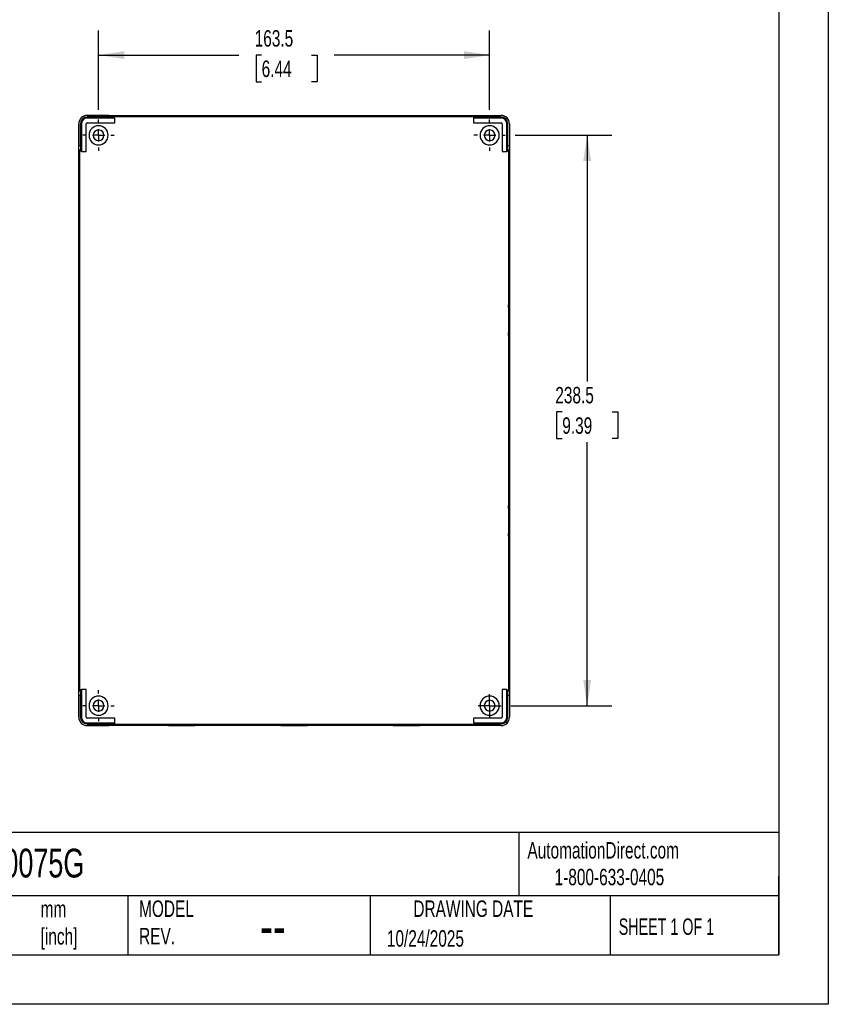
# Model space of a CAD drawing. Header units: millimetres. Extents: x 0 to 908, y 0 to 702.
# Tile 2 of 3: x 570 to 908, y 0 to 412. Entities that reach past the tile are written whole.
import ezdxf

# ---------------------------------------------------------------- set-up
doc = ezdxf.new("R2010")
doc.units = ezdxf.units.MM
doc.header["$LTSCALE"] = 3.25
doc.linetypes.add('CENTERX2', pattern=[20.32, 12.7, -2.54, 2.54, -2.54])
doc.layers.add('CENTER', color=40, linetype='CENTERX2')
doc.layers.add('DIMENSIONS', color=140, linetype='Continuous', lineweight=25)
doc.layers.add('TEXT', color=140, linetype='Continuous', lineweight=25)
doc.styles.add('SLDTEXTSTYLE0', font='TXT', dxfattribs={"width": 0.7})
doc.styles.add('SLDTEXTSTYLE1', font='TXT', dxfattribs={"width": 0.65})
doc.dimstyles.new('SLDDIMSTYLE0', dxfattribs={"dimtxt": 7.013525, "dimasz": 10.7315, "dimexe": 0, "dimexo": 0.0625, "dimgap": 1.753381, "dimtad": 0, "dimtih": 1, "dimtoh": 1, "dimdec": 1, "dimrnd": 1e-09, "dimzin": 12, "dimdsep": 46, "dimtxsty": 'SLDTEXTSTYLE0', "dimsah": 1, "dimcen": 0.09, "dimadec": 0, "dimazin": 3, "dimtfac": 1, "dimtdec": 1, "dimtofl": 0, "dimtmove": 0, "dimatfit": 3, "dimfxl": 0, "dimfrac": 2, "dimtolj": 1, "dimtzin": 12, "dimarcsym": 0})

# ---------------------------------------------------------------- blocks, each defined once
blk = doc.blocks.new('_D_10')
at = {"layer": 'DIMENSIONS'}
for p, q in [((602.95, 374.04), (602.95, 407.23)), ((766.45, 374.04), (766.45, 407.23)), ((602.95, 396.92), (661.63, 396.92)), ((671.13, 396.92), (668.77, 396.92)), ((668.77, 396.92), (668.77, 385.77)), ((691.97, 396.92), (694.33, 396.92)), ((694.33, 396.92), (694.33, 385.77)), ((766.45, 396.92), (701.47, 396.92)), ((668.77, 385.77), (671.13, 385.77)), ((694.33, 385.77), (691.97, 385.77))]:
    blk.add_line(p, q, dxfattribs=at)
for points in [[(602.95, 396.92), (613.68, 395.27), (613.68, 398.57)], [(766.45, 396.92), (755.71, 398.57), (755.71, 395.27)]]:
    blk.add_solid(points, dxfattribs=at)
at = {"layer": 'DIMENSIONS', "char_height": 6.879, "attachment_point": 1, "style": 'SLDTEXTSTYLE0'}
for s, insert in [('163.5', (668.21, 407.35)), ('6.44', (671.13, 394.64))]:
    blk.add_mtext(s, dxfattribs=dict(at, insert=insert))
blk = doc.blocks.new('_D_11')
at = {"layer": 'DIMENSIONS'}
for p, q in [((777.11, 363.38), (817.56, 363.38)), ((807.25, 363.38), (807.25, 260.45)), ((796.82, 247.73), (794.47, 247.73)), ((794.47, 247.73), (794.47, 236.59)), ((817.67, 247.73), (820.02, 247.73)), ((820.02, 247.73), (820.02, 236.59)), ((794.47, 236.59), (796.82, 236.59)), ((807.25, 124.88), (807.25, 235.02)), ((820.02, 236.59), (817.67, 236.59)), ((775.36, 124.88), (817.56, 124.88))]:
    blk.add_line(p, q, dxfattribs=at)
for points in [[(807.25, 363.38), (805.59, 352.65), (808.9, 352.65)], [(807.25, 124.88), (808.9, 135.61), (805.59, 135.61)]]:
    blk.add_solid(points, dxfattribs=at)
at = {"layer": 'DIMENSIONS', "char_height": 6.879, "attachment_point": 1, "style": 'SLDTEXTSTYLE0'}
for s, insert in [('238.5', (793.91, 258.17)), ('9.39', (796.82, 245.45))]:
    blk.add_mtext(s, dxfattribs=dict(at, insert=insert))
blk = doc.blocks.new('SW_CENTERMARKSYMBOL_9')
at = {"layer": 'CENTER', "color": 0}
for p, q in [((0, 5.08), (0, 6.54)), ((-5.08, 0), (-6.54, 0)), ((0, 0), (-2.54, 0)), ((0, 0), (0, 2.54)), ((0, 0), (0, -2.54)), ((0, 0), (2.54, 0)), ((5.08, 0), (6.54, 0)), ((0, -5.08), (0, -6.54))]:
    blk.add_line(p, q, dxfattribs=at)
blk = doc.blocks.new('SW_CENTERMARKSYMBOL_10')
at = {"layer": 'CENTER', "color": 0}
for p, q in [((0, 5.08), (0, 6.54)), ((-5.08, 0), (-6.54, 0)), ((0, 0), (-2.54, 0)), ((0, 0), (0, 2.54)), ((0, 0), (0, -2.54)), ((0, 0), (2.54, 0)), ((5.08, 0), (6.54, 0)), ((0, -5.08), (0, -6.54))]:
    blk.add_line(p, q, dxfattribs=at)
blk = doc.blocks.new('SW_CENTERMARKSYMBOL_11')
at = {"layer": 'CENTER', "color": 0}
for p, q in [((0, 2.54), (0, 4.79)), ((-2.54, 0), (-4.79, 0)), ((0, 0), (-2.54, 0)), ((0, 0), (0, 2.54)), ((0, 0), (0, -2.54)), ((0, 0), (2.54, 0)), ((2.54, 0), (4.79, 0)), ((0, -2.54), (0, -4.79))]:
    blk.add_line(p, q, dxfattribs=at)
blk = doc.blocks.new('SW_CENTERMARKSYMBOL_12')
at = {"layer": 'CENTER', "color": 0}
for p, q in [((0, 5.08), (0, 6.54)), ((-5.08, 0), (-6.54, 0)), ((0, 0), (-2.54, 0)), ((0, 0), (0, 2.54)), ((0, 0), (0, -2.54)), ((0, 0), (2.54, 0)), ((5.08, 0), (6.54, 0)), ((0, -5.08), (0, -6.54))]:
    blk.add_line(p, q, dxfattribs=at)

msp = doc.modelspace()

# ---------------------------------------------------------------- linework, layer by layer
at = {"color": 7, "linetype": 'Continuous'}
for p, q in [((908.06, 701.68), (908.06, 0.01)), ((908.06, 0.01), (0.01, 0.01))]:
    msp.add_line(p, q, dxfattribs=at)
for p, q in [((598.15, 371.64), (598.15, 371.68)), ((598.15, 371.68), (771.25, 371.68)), ((607.16, 371.64), (598.15, 371.64)), ((598.15, 370.58), (598.15, 370.98)), ((607.16, 370.98), (598.15, 370.98)), ((609.73, 370.58), (598.15, 370.58)), ((607.16, 370.98), (607.16, 371.64)), ((609.54, 371.25), (609.16, 371.62)), ((609.16, 371.62), (609.16, 370.96)), ((609.54, 370.58), (609.16, 370.96)), ((609.54, 370.58), (609.54, 371.25)), ((609.54, 371.25), (759.85, 371.25)), ((609.74, 370.58), (609.54, 370.58)), ((609.73, 368.59), (609.73, 370.58)), ((609.73, 370.58), (609.74, 370.58)), ((609.74, 368.58), (609.74, 370.58)), ((637.7, 371.4), (637.7, 371.6)), ((637.7, 371.32), (637.7, 371.35)), ((684.7, 371.4), (684.7, 371.6)), ((684.7, 371.32), (684.7, 371.35)), ((731.7, 371.4), (731.7, 371.6)), ((731.7, 371.32), (731.7, 371.35)), ((759.66, 370.58), (759.65, 370.58)), ((759.85, 370.58), (759.65, 370.58)), ((759.65, 370.58), (759.65, 368.58)), ((759.66, 370.58), (759.66, 368.59)), ((771.25, 370.58), (759.66, 370.58)), ((760.23, 371.62), (759.85, 371.25)), ((759.85, 370.58), (759.85, 371.25)), ((759.85, 370.58), (760.23, 370.96)), ((760.23, 370.96), (760.23, 371.62)), ((762.23, 371.64), (771.25, 371.64)), ((762.23, 371.64), (762.23, 370.98)), ((771.25, 370.98), (762.23, 370.98)), ((771.25, 371.64), (771.25, 371.68)), ((771.25, 370.58), (771.25, 370.98)), ((594.65, 120.08), (594.65, 368.18)), ((594.68, 368.18), (594.65, 368.18)), ((594.68, 368.18), (594.68, 359.16)), ((595.75, 368.18), (595.35, 368.18)), ((595.35, 368.18), (595.35, 359.16)), ((595.75, 368.18), (595.75, 356.59)), ((597.73, 356.59), (597.73, 368.18)), ((597.73, 368.18), (597.74, 368.18)), ((597.74, 356.58), (597.74, 368.18)), ((598.15, 368.59), (609.73, 368.59)), ((598.15, 368.59), (598.15, 368.58)), ((598.15, 368.58), (609.74, 368.58)), ((609.73, 368.59), (609.74, 368.58)), ((759.66, 368.59), (759.65, 368.58)), ((759.65, 368.58), (771.25, 368.58)), ((759.66, 368.59), (771.25, 368.59)), ((771.25, 368.59), (771.25, 368.58)), ((771.66, 368.18), (771.65, 368.18)), ((771.65, 368.18), (771.65, 356.58)), ((771.66, 368.18), (771.66, 356.59)), ((773.64, 356.59), (773.64, 368.18)), ((773.64, 368.18), (774.05, 368.18)), ((774.05, 359.16), (774.05, 368.18)), ((774.71, 368.18), (774.71, 359.16)), ((774.71, 368.18), (774.75, 368.18)), ((774.75, 368.18), (774.75, 120.08)), ((594.68, 359.16), (595.35, 359.16)), ((774.05, 359.16), (774.71, 359.16)), ((594.7, 357.16), (595.07, 356.78)), ((595.36, 357.16), (594.7, 357.16)), ((595.07, 131.47), (595.07, 356.78)), ((595.74, 356.78), (595.07, 356.78)), ((595.74, 356.78), (595.36, 357.16)), ((595.74, 356.78), (595.74, 356.58)), ((595.75, 356.59), (595.74, 356.58)), ((595.74, 356.58), (597.74, 356.58)), ((595.75, 356.59), (597.73, 356.59)), ((597.73, 356.59), (597.74, 356.58)), ((771.66, 356.59), (771.65, 356.58)), ((771.65, 356.58), (773.65, 356.58)), ((771.66, 356.59), (773.64, 356.59)), ((773.64, 356.59), (773.65, 356.58)), ((773.65, 356.78), (774.03, 357.16)), ((773.65, 356.58), (773.65, 356.78)), ((773.65, 356.78), (774.32, 356.78)), ((774.69, 357.16), (774.03, 357.16)), ((774.32, 356.78), (774.69, 357.16)), ((774.32, 356.78), (774.32, 131.47)), ((594.95, 327.13), (594.75, 327.13)), ((774.44, 327.13), (774.64, 327.13)), ((594.92, 286.13), (594.72, 286.13)), ((595.01, 286.13), (594.97, 286.13)), ((774.39, 286.13), (774.42, 286.13)), ((774.47, 286.13), (774.67, 286.13)), ((594.95, 244.13), (594.75, 244.13)), ((774.44, 244.13), (774.64, 244.13)), ((594.92, 202.13), (594.72, 202.13)), ((595.01, 202.13), (594.97, 202.13)), ((774.39, 202.13), (774.42, 202.13)), ((774.47, 202.13), (774.67, 202.13)), ((594.95, 161.13), (594.75, 161.13)), ((774.44, 161.13), (774.64, 161.13)), ((594.68, 129.09), (594.68, 120.08)), ((595.35, 129.09), (594.68, 129.09)), ((595.07, 131.47), (594.7, 131.09)), ((594.7, 131.09), (595.36, 131.09)), ((595.74, 131.47), (595.07, 131.47)), ((595.35, 129.09), (595.35, 120.08)), ((595.74, 131.47), (595.36, 131.09)), ((595.74, 131.67), (595.74, 131.47)), ((595.75, 131.66), (595.74, 131.67)), ((597.74, 131.67), (595.74, 131.67)), ((597.73, 131.66), (595.75, 131.66)), ((595.75, 131.66), (595.75, 120.08)), ((597.73, 131.66), (597.74, 131.67)), ((597.73, 120.08), (597.73, 131.66)), ((597.74, 120.08), (597.74, 131.67)), ((771.66, 131.66), (771.65, 131.67)), ((771.65, 131.67), (771.65, 120.08)), ((773.65, 131.67), (771.65, 131.67)), ((771.66, 131.66), (771.66, 120.08)), ((773.64, 131.66), (771.66, 131.66)), ((773.64, 131.66), (773.65, 131.67)), ((773.64, 120.08), (773.64, 131.66)), ((773.65, 131.47), (773.65, 131.67)), ((773.65, 131.47), (774.03, 131.09)), ((773.65, 131.47), (774.32, 131.47)), ((774.03, 131.09), (774.69, 131.09)), ((774.05, 120.08), (774.05, 129.09)), ((774.71, 129.09), (774.05, 129.09)), ((774.69, 131.09), (774.32, 131.47)), ((774.71, 129.09), (774.71, 120.08)), ((594.68, 120.08), (594.65, 120.08)), ((595.75, 120.08), (595.35, 120.08)), ((597.73, 120.08), (597.74, 120.08)), ((598.15, 119.66), (598.15, 119.67)), ((609.74, 119.67), (598.15, 119.67)), ((609.73, 119.66), (598.15, 119.66)), ((609.73, 119.66), (609.74, 119.67)), ((609.73, 117.68), (609.73, 119.66)), ((609.74, 117.67), (609.74, 119.67)), ((759.66, 119.66), (759.65, 119.67)), ((771.25, 119.67), (759.65, 119.67)), ((759.65, 119.67), (759.65, 117.67)), ((759.66, 119.66), (759.66, 117.68)), ((771.25, 119.66), (759.66, 119.66)), ((771.25, 119.66), (771.25, 119.67)), ((771.66, 120.08), (771.65, 120.08)), ((773.64, 120.08), (774.05, 120.08)), ((774.71, 120.08), (774.75, 120.08)), ((598.15, 117.68), (609.73, 117.68)), ((598.15, 117.68), (598.15, 117.28)), ((598.15, 117.28), (607.16, 117.28)), ((598.15, 116.61), (598.15, 116.58)), ((598.15, 116.61), (607.16, 116.61)), ((771.25, 116.58), (598.15, 116.58)), ((607.16, 116.61), (607.16, 117.28)), ((609.54, 117.67), (609.16, 117.29)), ((609.16, 117.29), (609.16, 116.63)), ((609.16, 116.63), (609.54, 117)), ((609.54, 117.67), (609.74, 117.67)), ((609.54, 117.67), (609.54, 117)), ((759.85, 117), (609.54, 117)), ((609.73, 117.68), (609.74, 117.67)), ((637.7, 116.94), (637.7, 116.91)), ((637.7, 116.85), (637.7, 116.65)), ((684.7, 116.94), (684.7, 116.91)), ((684.7, 116.85), (684.7, 116.65)), ((731.7, 116.94), (731.7, 116.91)), ((731.7, 116.85), (731.7, 116.65)), ((759.66, 117.68), (759.65, 117.67)), ((759.65, 117.67), (759.85, 117.67)), ((759.66, 117.68), (771.25, 117.68)), ((759.85, 117.67), (760.23, 117.29)), ((759.85, 117.67), (759.85, 117)), ((759.85, 117), (760.23, 116.63)), ((760.23, 116.63), (760.23, 117.29)), ((762.23, 117.28), (771.25, 117.28)), ((762.23, 117.28), (762.23, 116.61)), ((771.25, 116.61), (762.23, 116.61)), ((771.25, 117.68), (771.25, 117.28)), ((771.25, 116.61), (771.25, 116.58))]:
    msp.add_line(p, q)
at = {"flags": 128}
for points in [[(637.7, 371.32), (635.81, 371.32), (633.95, 371.32), (632.14, 371.33), (630.4, 371.33), (628.77, 371.34), (627.25, 371.35), (625.88, 371.36), (624.66, 371.37), (623.62, 371.39), (622.77, 371.4), (622.13, 371.42), (621.69, 371.43), (621.47, 371.45), (621.47, 371.47), (621.69, 371.48), (622.13, 371.5), (622.77, 371.51), (623.62, 371.53), (624.66, 371.54), (625.88, 371.56), (627.25, 371.57), (628.77, 371.58), (630.4, 371.59), (632.14, 371.59), (633.95, 371.6), (635.81, 371.6), (637.7, 371.6)], [(626.17, 371.36), (627.25, 371.37), (628.77, 371.38), (630.4, 371.39), (632.14, 371.39), (633.95, 371.4), (635.81, 371.4), (637.7, 371.4)], [(631.27, 371.33), (631.92, 371.33), (633.25, 371.34), (634.67, 371.34), (636.17, 371.35), (637.7, 371.35)], [(637.7, 371.6), (639.58, 371.6), (641.44, 371.6), (643.25, 371.59), (644.99, 371.59), (646.62, 371.58), (648.14, 371.57), (649.51, 371.56), (650.73, 371.54), (651.77, 371.53), (652.62, 371.51), (653.26, 371.5), (653.7, 371.48), (653.92, 371.47), (653.92, 371.45), (653.7, 371.43), (653.26, 371.42), (652.62, 371.4), (651.77, 371.39), (650.73, 371.37), (649.51, 371.36), (648.14, 371.35), (646.62, 371.34), (644.99, 371.33), (643.25, 371.33), (641.44, 371.32), (639.58, 371.32), (637.7, 371.32)], [(637.7, 371.4), (639.58, 371.4), (641.44, 371.4), (643.25, 371.39), (644.99, 371.39), (646.62, 371.38), (648.14, 371.37), (649.22, 371.36)], [(637.7, 371.35), (639.22, 371.35), (640.72, 371.34), (642.14, 371.34), (643.47, 371.33), (644.12, 371.33)], [(684.7, 371.32), (682.81, 371.32), (680.95, 371.32), (679.14, 371.33), (677.4, 371.33), (675.77, 371.34), (674.25, 371.35), (672.88, 371.36), (671.66, 371.37), (670.62, 371.39), (669.77, 371.4), (669.13, 371.42), (668.69, 371.43), (668.47, 371.45), (668.47, 371.47), (668.69, 371.48), (669.13, 371.5), (669.77, 371.51), (670.62, 371.53), (671.66, 371.54), (672.88, 371.56), (674.25, 371.57), (675.77, 371.58), (677.4, 371.59), (679.14, 371.59), (680.95, 371.6), (682.81, 371.6), (684.7, 371.6)], [(673.17, 371.36), (674.25, 371.37), (675.77, 371.38), (677.4, 371.39), (679.14, 371.39), (680.95, 371.4), (682.81, 371.4), (684.7, 371.4)], [(678.27, 371.33), (678.92, 371.33), (680.25, 371.34), (681.67, 371.34), (683.17, 371.35), (684.7, 371.35)], [(684.7, 371.6), (686.58, 371.6), (688.44, 371.6), (690.25, 371.59), (691.99, 371.59), (693.62, 371.58), (695.14, 371.57), (696.51, 371.56), (697.73, 371.54), (698.77, 371.53), (699.62, 371.51), (700.26, 371.5), (700.7, 371.48), (700.92, 371.47), (700.92, 371.45), (700.7, 371.43), (700.26, 371.42), (699.62, 371.4), (698.77, 371.39), (697.73, 371.37), (696.51, 371.36), (695.14, 371.35), (693.62, 371.34), (691.99, 371.33), (690.25, 371.33), (688.44, 371.32), (686.58, 371.32), (684.7, 371.32)], [(684.7, 371.4), (686.58, 371.4), (688.44, 371.4), (690.25, 371.39), (691.99, 371.39), (693.62, 371.38), (695.14, 371.37), (696.22, 371.36)], [(684.7, 371.35), (686.22, 371.35), (687.72, 371.34), (689.14, 371.34), (690.47, 371.33), (691.12, 371.33)], [(731.7, 371.32), (729.81, 371.32), (727.95, 371.32), (726.14, 371.33), (724.4, 371.33), (722.77, 371.34), (721.25, 371.35), (719.88, 371.36), (718.66, 371.37), (717.62, 371.39), (716.77, 371.4), (716.13, 371.42), (715.69, 371.43), (715.47, 371.45), (715.47, 371.47), (715.69, 371.48), (716.13, 371.5), (716.77, 371.51), (717.62, 371.53), (718.66, 371.54), (719.88, 371.56), (721.25, 371.57), (722.77, 371.58), (724.4, 371.59), (726.14, 371.59), (727.95, 371.6), (729.81, 371.6), (731.7, 371.6)], [(720.17, 371.36), (721.25, 371.37), (722.77, 371.38), (724.4, 371.39), (726.14, 371.39), (727.95, 371.4), (729.81, 371.4), (731.7, 371.4)], [(725.27, 371.33), (725.92, 371.33), (727.25, 371.34), (728.67, 371.34), (730.17, 371.35), (731.7, 371.35)], [(731.7, 371.6), (733.58, 371.6), (735.44, 371.6), (737.25, 371.59), (738.99, 371.59), (740.62, 371.58), (742.14, 371.57), (743.51, 371.56), (744.73, 371.54), (745.77, 371.53), (746.62, 371.51), (747.26, 371.5), (747.7, 371.48), (747.92, 371.47), (747.92, 371.45), (747.7, 371.43), (747.26, 371.42), (746.62, 371.4), (745.77, 371.39), (744.73, 371.37), (743.51, 371.36), (742.14, 371.35), (740.62, 371.34), (738.99, 371.33), (737.25, 371.33), (735.44, 371.32), (733.58, 371.32), (731.7, 371.32)], [(731.7, 371.4), (733.58, 371.4), (735.44, 371.4), (737.25, 371.39), (738.99, 371.39), (740.62, 371.38), (742.14, 371.37), (743.22, 371.36)], [(731.7, 371.35), (733.22, 371.35), (734.72, 371.34), (736.14, 371.34), (737.47, 371.33), (738.12, 371.33)], [(594.75, 327.13), (594.75, 328.86), (594.76, 330.57), (594.76, 332.21), (594.77, 333.75), (594.78, 335.17), (594.79, 336.44), (594.8, 337.54), (594.81, 338.45), (594.83, 339.14), (594.84, 339.61), (594.86, 339.85), (594.87, 339.85), (594.89, 339.61), (594.9, 339.14), (594.91, 338.45), (594.93, 337.54), (594.94, 336.44), (594.95, 335.17), (594.96, 333.75), (594.97, 332.21), (594.97, 330.57), (594.97, 328.86), (594.97, 327.13)], [(774.64, 327.13), (774.64, 328.86), (774.63, 330.57), (774.63, 332.21), (774.62, 333.75), (774.61, 335.17), (774.6, 336.44), (774.59, 337.54), (774.58, 338.45), (774.56, 339.14), (774.55, 339.61), (774.53, 339.85), (774.52, 339.85), (774.5, 339.61), (774.49, 339.14), (774.48, 338.45), (774.46, 337.54), (774.45, 336.44), (774.44, 335.17), (774.43, 333.75), (774.42, 332.21), (774.42, 330.57), (774.42, 328.86), (774.42, 327.13)], [(594.95, 327.13), (594.95, 328.86), (594.96, 330.57), (594.96, 332.21), (594.96, 332.72)], [(774.44, 327.13), (774.44, 328.86), (774.43, 330.57), (774.43, 332.21), (774.43, 332.72)], [(594.97, 327.13), (594.97, 325.39), (594.97, 323.69), (594.97, 322.05), (594.96, 320.5), (594.95, 319.08), (594.94, 317.81), (594.93, 316.71), (594.91, 315.81), (594.9, 315.11), (594.89, 314.64), (594.87, 314.41), (594.86, 314.41), (594.84, 314.64), (594.83, 315.11), (594.81, 315.81), (594.8, 316.71), (594.79, 317.81), (594.78, 319.08), (594.77, 320.5), (594.76, 322.05), (594.76, 323.69), (594.75, 325.39), (594.75, 327.13)], [(594.96, 321.54), (594.96, 322.05), (594.96, 323.69), (594.95, 325.39), (594.95, 327.13)], [(774.42, 327.13), (774.42, 325.39), (774.42, 323.69), (774.42, 322.05), (774.43, 320.5), (774.44, 319.08), (774.45, 317.81), (774.46, 316.71), (774.48, 315.81), (774.49, 315.11), (774.5, 314.64), (774.52, 314.41), (774.53, 314.41), (774.55, 314.64), (774.56, 315.11), (774.58, 315.81), (774.59, 316.71), (774.6, 317.81), (774.61, 319.08), (774.62, 320.5), (774.63, 322.05), (774.63, 323.69), (774.64, 325.39), (774.64, 327.13)], [(774.43, 321.54), (774.43, 322.05), (774.43, 323.69), (774.44, 325.39), (774.44, 327.13)], [(594.72, 286.13), (594.72, 288.01), (594.73, 289.87), (594.73, 291.68), (594.74, 293.42), (594.74, 295.06), (594.75, 296.57), (594.77, 297.95), (594.78, 299.16), (594.79, 300.2), (594.81, 301.05), (594.82, 301.69), (594.84, 302.13), (594.86, 302.35), (594.87, 302.35), (594.89, 302.13), (594.9, 301.69), (594.92, 301.05), (594.93, 300.2), (594.95, 299.16), (594.96, 297.95), (594.97, 296.57), (594.98, 295.06), (594.99, 293.42), (595, 291.68), (595, 289.87), (595, 288.01), (595.01, 286.13)], [(774.67, 286.13), (774.67, 288.01), (774.66, 289.87), (774.66, 291.68), (774.65, 293.42), (774.65, 295.06), (774.64, 296.57), (774.62, 297.95), (774.61, 299.16), (774.6, 300.2), (774.58, 301.05), (774.57, 301.69), (774.55, 302.13), (774.54, 302.35), (774.52, 302.35), (774.5, 302.13), (774.49, 301.69), (774.47, 301.05), (774.46, 300.2), (774.44, 299.16), (774.43, 297.95), (774.42, 296.57), (774.41, 295.06), (774.4, 293.42), (774.39, 291.68), (774.39, 289.87), (774.39, 288.01), (774.39, 286.13)], [(594.92, 286.13), (594.92, 288.01), (594.93, 289.87), (594.93, 291.68), (594.94, 293.42), (594.94, 295.06), (594.95, 296.57), (594.96, 297.65)], [(774.47, 286.13), (774.47, 288.01), (774.46, 289.87), (774.46, 291.68), (774.45, 293.42), (774.45, 295.06), (774.44, 296.57), (774.43, 297.65)], [(594.97, 286.13), (594.97, 287.65), (594.98, 289.15), (594.98, 290.57), (594.99, 291.9), (594.99, 292.55)], [(774.42, 286.13), (774.42, 287.65), (774.41, 289.15), (774.41, 290.57), (774.4, 291.9), (774.4, 292.55)], [(595.01, 286.13), (595, 284.24), (595, 282.38), (595, 280.57), (594.99, 278.83), (594.98, 277.2), (594.97, 275.68), (594.96, 274.31), (594.95, 273.09), (594.93, 272.05), (594.92, 271.21), (594.9, 270.56), (594.89, 270.12), (594.87, 269.9), (594.86, 269.9), (594.84, 270.12), (594.82, 270.56), (594.81, 271.21), (594.79, 272.05), (594.78, 273.09), (594.77, 274.31), (594.75, 275.68), (594.74, 277.2), (594.74, 278.83), (594.73, 280.57), (594.73, 282.38), (594.72, 284.24), (594.72, 286.13)], [(594.96, 274.6), (594.95, 275.68), (594.94, 277.2), (594.94, 278.83), (594.93, 280.57), (594.93, 282.38), (594.92, 284.24), (594.92, 286.13)], [(594.99, 279.71), (594.99, 280.35), (594.98, 281.68), (594.98, 283.11), (594.97, 284.6), (594.97, 286.13)], [(774.39, 286.13), (774.39, 284.24), (774.39, 282.38), (774.39, 280.57), (774.4, 278.83), (774.41, 277.2), (774.42, 275.68), (774.43, 274.31), (774.44, 273.09), (774.46, 272.05), (774.47, 271.21), (774.49, 270.56), (774.5, 270.12), (774.52, 269.9), (774.54, 269.9), (774.55, 270.12), (774.57, 270.56), (774.58, 271.21), (774.6, 272.05), (774.61, 273.09), (774.62, 274.31), (774.64, 275.68), (774.65, 277.2), (774.65, 278.83), (774.66, 280.57), (774.66, 282.38), (774.67, 284.24), (774.67, 286.13)], [(774.4, 279.71), (774.4, 280.35), (774.41, 281.68), (774.41, 283.11), (774.42, 284.6), (774.42, 286.13)], [(774.43, 274.6), (774.44, 275.68), (774.45, 277.2), (774.45, 278.83), (774.46, 280.57), (774.46, 282.38), (774.47, 284.24), (774.47, 286.13)], [(594.75, 244.13), (594.75, 245.86), (594.76, 247.57), (594.76, 249.21), (594.77, 250.75), (594.78, 252.17), (594.79, 253.44), (594.8, 254.54), (594.81, 255.45), (594.83, 256.14), (594.84, 256.61), (594.86, 256.85), (594.87, 256.85), (594.89, 256.61), (594.9, 256.14), (594.91, 255.45), (594.93, 254.54), (594.94, 253.44), (594.95, 252.17), (594.96, 250.75), (594.97, 249.21), (594.97, 247.57), (594.97, 245.86), (594.97, 244.13)], [(774.64, 244.13), (774.64, 245.86), (774.63, 247.57), (774.63, 249.21), (774.62, 250.75), (774.61, 252.17), (774.6, 253.44), (774.59, 254.54), (774.58, 255.45), (774.56, 256.14), (774.55, 256.61), (774.53, 256.85), (774.52, 256.85), (774.5, 256.61), (774.49, 256.14), (774.48, 255.45), (774.46, 254.54), (774.45, 253.44), (774.44, 252.17), (774.43, 250.75), (774.42, 249.21), (774.42, 247.57), (774.42, 245.86), (774.42, 244.13)], [(594.95, 244.13), (594.95, 245.86), (594.96, 247.57), (594.96, 249.21), (594.96, 249.72)], [(774.44, 244.13), (774.44, 245.86), (774.43, 247.57), (774.43, 249.21), (774.43, 249.72)], [(594.97, 244.13), (594.97, 242.39), (594.97, 240.69), (594.97, 239.05), (594.96, 237.5), (594.95, 236.08), (594.94, 234.81), (594.93, 233.71), (594.91, 232.81), (594.9, 232.11), (594.89, 231.64), (594.87, 231.41), (594.86, 231.41), (594.84, 231.64), (594.83, 232.11), (594.81, 232.81), (594.8, 233.71), (594.79, 234.81), (594.78, 236.08), (594.77, 237.5), (594.76, 239.05), (594.76, 240.69), (594.75, 242.39), (594.75, 244.13)], [(594.96, 238.54), (594.96, 239.05), (594.96, 240.69), (594.95, 242.39), (594.95, 244.13)], [(774.42, 244.13), (774.42, 242.39), (774.42, 240.69), (774.42, 239.05), (774.43, 237.5), (774.44, 236.08), (774.45, 234.81), (774.46, 233.71), (774.48, 232.81), (774.49, 232.11), (774.5, 231.64), (774.52, 231.41), (774.53, 231.41), (774.55, 231.64), (774.56, 232.11), (774.58, 232.81), (774.59, 233.71), (774.6, 234.81), (774.61, 236.08), (774.62, 237.5), (774.63, 239.05), (774.63, 240.69), (774.64, 242.39), (774.64, 244.13)], [(774.43, 238.54), (774.43, 239.05), (774.43, 240.69), (774.44, 242.39), (774.44, 244.13)], [(594.72, 202.13), (594.72, 204.01), (594.73, 205.87), (594.73, 207.68), (594.74, 209.42), (594.74, 211.06), (594.75, 212.57), (594.77, 213.95), (594.78, 215.16), (594.79, 216.2), (594.81, 217.05), (594.82, 217.69), (594.84, 218.13), (594.86, 218.35), (594.87, 218.35), (594.89, 218.13), (594.9, 217.69), (594.92, 217.05), (594.93, 216.2), (594.95, 215.16), (594.96, 213.95), (594.97, 212.57), (594.98, 211.06), (594.99, 209.42), (595, 207.68), (595, 205.87), (595, 204.01), (595.01, 202.13)], [(774.67, 202.13), (774.67, 204.01), (774.66, 205.87), (774.66, 207.68), (774.65, 209.42), (774.65, 211.06), (774.64, 212.57), (774.62, 213.95), (774.61, 215.16), (774.6, 216.2), (774.58, 217.05), (774.57, 217.69), (774.55, 218.13), (774.54, 218.35), (774.52, 218.35), (774.5, 218.13), (774.49, 217.69), (774.47, 217.05), (774.46, 216.2), (774.44, 215.16), (774.43, 213.95), (774.42, 212.57), (774.41, 211.06), (774.4, 209.42), (774.39, 207.68), (774.39, 205.87), (774.39, 204.01), (774.39, 202.13)], [(594.92, 202.13), (594.92, 204.01), (594.93, 205.87), (594.93, 207.68), (594.94, 209.42), (594.94, 211.06), (594.95, 212.57), (594.96, 213.65)], [(774.47, 202.13), (774.47, 204.01), (774.46, 205.87), (774.46, 207.68), (774.45, 209.42), (774.45, 211.06), (774.44, 212.57), (774.43, 213.65)], [(594.97, 202.13), (594.97, 203.65), (594.98, 205.15), (594.98, 206.57), (594.99, 207.9), (594.99, 208.55)], [(774.42, 202.13), (774.42, 203.65), (774.41, 205.15), (774.41, 206.57), (774.4, 207.9), (774.4, 208.55)], [(595.01, 202.13), (595, 200.24), (595, 198.38), (595, 196.57), (594.99, 194.83), (594.98, 193.2), (594.97, 191.68), (594.96, 190.31), (594.95, 189.09), (594.93, 188.05), (594.92, 187.21), (594.9, 186.56), (594.89, 186.12), (594.87, 185.9), (594.86, 185.9), (594.84, 186.12), (594.82, 186.56), (594.81, 187.21), (594.79, 188.05), (594.78, 189.09), (594.77, 190.31), (594.75, 191.68), (594.74, 193.2), (594.74, 194.83), (594.73, 196.57), (594.73, 198.38), (594.72, 200.24), (594.72, 202.13)], [(594.96, 190.6), (594.95, 191.68), (594.94, 193.2), (594.94, 194.83), (594.93, 196.57), (594.93, 198.38), (594.92, 200.24), (594.92, 202.13)], [(594.99, 195.71), (594.99, 196.35), (594.98, 197.68), (594.98, 199.11), (594.97, 200.6), (594.97, 202.13)], [(774.39, 202.13), (774.39, 200.24), (774.39, 198.38), (774.39, 196.57), (774.4, 194.83), (774.41, 193.2), (774.42, 191.68), (774.43, 190.31), (774.44, 189.09), (774.46, 188.05), (774.47, 187.21), (774.49, 186.56), (774.5, 186.12), (774.52, 185.9), (774.54, 185.9), (774.55, 186.12), (774.57, 186.56), (774.58, 187.21), (774.6, 188.05), (774.61, 189.09), (774.62, 190.31), (774.64, 191.68), (774.65, 193.2), (774.65, 194.83), (774.66, 196.57), (774.66, 198.38), (774.67, 200.24), (774.67, 202.13)], [(774.4, 195.71), (774.4, 196.35), (774.41, 197.68), (774.41, 199.11), (774.42, 200.6), (774.42, 202.13)], [(774.43, 190.6), (774.44, 191.68), (774.45, 193.2), (774.45, 194.83), (774.46, 196.57), (774.46, 198.38), (774.47, 200.24), (774.47, 202.13)], [(594.75, 161.13), (594.75, 162.86), (594.76, 164.57), (594.76, 166.21), (594.77, 167.75), (594.78, 169.17), (594.79, 170.44), (594.8, 171.54), (594.81, 172.45), (594.83, 173.14), (594.84, 173.61), (594.86, 173.85), (594.87, 173.85), (594.89, 173.61), (594.9, 173.14), (594.91, 172.45), (594.93, 171.54), (594.94, 170.44), (594.95, 169.17), (594.96, 167.75), (594.97, 166.21), (594.97, 164.57), (594.97, 162.86), (594.97, 161.13)], [(774.64, 161.13), (774.64, 162.86), (774.63, 164.57), (774.63, 166.21), (774.62, 167.75), (774.61, 169.17), (774.6, 170.44), (774.59, 171.54), (774.58, 172.45), (774.56, 173.14), (774.55, 173.61), (774.53, 173.85), (774.52, 173.85), (774.5, 173.61), (774.49, 173.14), (774.48, 172.45), (774.46, 171.54), (774.45, 170.44), (774.44, 169.17), (774.43, 167.75), (774.42, 166.21), (774.42, 164.57), (774.42, 162.86), (774.42, 161.13)], [(594.95, 161.13), (594.95, 162.86), (594.96, 164.57), (594.96, 166.21), (594.96, 166.72)], [(774.44, 161.13), (774.44, 162.86), (774.43, 164.57), (774.43, 166.21), (774.43, 166.72)], [(594.97, 161.13), (594.97, 159.39), (594.97, 157.69), (594.97, 156.05), (594.96, 154.5), (594.95, 153.08), (594.94, 151.81), (594.93, 150.71), (594.91, 149.81), (594.9, 149.11), (594.89, 148.64), (594.87, 148.41), (594.86, 148.41), (594.84, 148.64), (594.83, 149.11), (594.81, 149.81), (594.8, 150.71), (594.79, 151.81), (594.78, 153.08), (594.77, 154.5), (594.76, 156.05), (594.76, 157.69), (594.75, 159.39), (594.75, 161.13)], [(594.96, 155.54), (594.96, 156.05), (594.96, 157.69), (594.95, 159.39), (594.95, 161.13)], [(774.42, 161.13), (774.42, 159.39), (774.42, 157.69), (774.42, 156.05), (774.43, 154.5), (774.44, 153.08), (774.45, 151.81), (774.46, 150.71), (774.48, 149.81), (774.49, 149.11), (774.5, 148.64), (774.52, 148.41), (774.53, 148.41), (774.55, 148.64), (774.56, 149.11), (774.58, 149.81), (774.59, 150.71), (774.6, 151.81), (774.61, 153.08), (774.62, 154.5), (774.63, 156.05), (774.63, 157.69), (774.64, 159.39), (774.64, 161.13)], [(774.43, 155.54), (774.43, 156.05), (774.43, 157.69), (774.44, 159.39), (774.44, 161.13)], [(637.7, 116.94), (635.81, 116.94), (633.95, 116.93), (632.14, 116.93), (630.4, 116.92), (628.77, 116.91), (627.25, 116.9), (625.88, 116.89), (624.66, 116.88), (623.62, 116.87), (622.77, 116.85), (622.13, 116.84), (621.69, 116.82), (621.47, 116.8), (621.47, 116.79), (621.69, 116.77), (622.13, 116.75), (622.77, 116.74), (623.62, 116.72), (624.66, 116.71), (625.88, 116.7), (627.25, 116.69), (628.77, 116.68), (630.4, 116.67), (632.14, 116.66), (633.95, 116.66), (635.81, 116.65), (637.7, 116.65)], [(626.17, 116.89), (627.25, 116.89), (628.77, 116.88), (630.4, 116.87), (632.14, 116.86), (633.95, 116.86), (635.81, 116.85), (637.7, 116.85)], [(631.27, 116.93), (631.92, 116.92), (633.25, 116.91), (634.67, 116.91), (636.17, 116.91), (637.7, 116.91)], [(637.7, 116.65), (639.58, 116.65), (641.44, 116.66), (643.25, 116.66), (644.99, 116.67), (646.62, 116.68), (648.14, 116.69), (649.51, 116.7), (650.73, 116.71), (651.77, 116.72), (652.62, 116.74), (653.26, 116.75), (653.7, 116.77), (653.92, 116.79), (653.92, 116.8), (653.7, 116.82), (653.26, 116.84), (652.62, 116.85), (651.77, 116.87), (650.73, 116.88), (649.51, 116.89), (648.14, 116.9), (646.62, 116.91), (644.99, 116.92), (643.25, 116.93), (641.44, 116.93), (639.58, 116.94), (637.7, 116.94)], [(637.7, 116.91), (639.22, 116.91), (640.72, 116.91), (642.14, 116.91), (643.47, 116.92), (644.12, 116.93)], [(637.7, 116.85), (639.58, 116.85), (641.44, 116.86), (643.25, 116.86), (644.99, 116.87), (646.62, 116.88), (648.14, 116.89), (649.22, 116.89)], [(684.7, 116.94), (682.81, 116.94), (680.95, 116.93), (679.14, 116.93), (677.4, 116.92), (675.77, 116.91), (674.25, 116.9), (672.88, 116.89), (671.66, 116.88), (670.62, 116.87), (669.77, 116.85), (669.13, 116.84), (668.69, 116.82), (668.47, 116.8), (668.47, 116.79), (668.69, 116.77), (669.13, 116.75), (669.77, 116.74), (670.62, 116.72), (671.66, 116.71), (672.88, 116.7), (674.25, 116.69), (675.77, 116.68), (677.4, 116.67), (679.14, 116.66), (680.95, 116.66), (682.81, 116.65), (684.7, 116.65)], [(673.17, 116.89), (674.25, 116.89), (675.77, 116.88), (677.4, 116.87), (679.14, 116.86), (680.95, 116.86), (682.81, 116.85), (684.7, 116.85)], [(678.27, 116.93), (678.92, 116.92), (680.25, 116.91), (681.67, 116.91), (683.17, 116.91), (684.7, 116.91)], [(684.7, 116.65), (686.58, 116.65), (688.44, 116.66), (690.25, 116.66), (691.99, 116.67), (693.62, 116.68), (695.14, 116.69), (696.51, 116.7), (697.73, 116.71), (698.77, 116.72), (699.62, 116.74), (700.26, 116.75), (700.7, 116.77), (700.92, 116.79), (700.92, 116.8), (700.7, 116.82), (700.26, 116.84), (699.62, 116.85), (698.77, 116.87), (697.73, 116.88), (696.51, 116.89), (695.14, 116.9), (693.62, 116.91), (691.99, 116.92), (690.25, 116.93), (688.44, 116.93), (686.58, 116.94), (684.7, 116.94)], [(684.7, 116.91), (686.22, 116.91), (687.72, 116.91), (689.14, 116.91), (690.47, 116.92), (691.12, 116.93)], [(684.7, 116.85), (686.58, 116.85), (688.44, 116.86), (690.25, 116.86), (691.99, 116.87), (693.62, 116.88), (695.14, 116.89), (696.22, 116.89)], [(731.7, 116.94), (729.81, 116.94), (727.95, 116.93), (726.14, 116.93), (724.4, 116.92), (722.77, 116.91), (721.25, 116.9), (719.88, 116.89), (718.66, 116.88), (717.62, 116.87), (716.77, 116.85), (716.13, 116.84), (715.69, 116.82), (715.47, 116.8), (715.47, 116.79), (715.69, 116.77), (716.13, 116.75), (716.77, 116.74), (717.62, 116.72), (718.66, 116.71), (719.88, 116.7), (721.25, 116.69), (722.77, 116.68), (724.4, 116.67), (726.14, 116.66), (727.95, 116.66), (729.81, 116.65), (731.7, 116.65)], [(720.17, 116.89), (721.25, 116.89), (722.77, 116.88), (724.4, 116.87), (726.14, 116.86), (727.95, 116.86), (729.81, 116.85), (731.7, 116.85)], [(725.27, 116.93), (725.92, 116.92), (727.25, 116.91), (728.67, 116.91), (730.17, 116.91), (731.7, 116.91)], [(731.7, 116.65), (733.58, 116.65), (735.44, 116.66), (737.25, 116.66), (738.99, 116.67), (740.62, 116.68), (742.14, 116.69), (743.51, 116.7), (744.73, 116.71), (745.77, 116.72), (746.62, 116.74), (747.26, 116.75), (747.7, 116.77), (747.92, 116.79), (747.92, 116.8), (747.7, 116.82), (747.26, 116.84), (746.62, 116.85), (745.77, 116.87), (744.73, 116.88), (743.51, 116.89), (742.14, 116.9), (740.62, 116.91), (738.99, 116.92), (737.25, 116.93), (735.44, 116.93), (733.58, 116.94), (731.7, 116.94)], [(731.7, 116.91), (733.22, 116.91), (734.72, 116.91), (736.14, 116.91), (737.47, 116.92), (738.12, 116.93)], [(731.7, 116.85), (733.58, 116.85), (735.44, 116.86), (737.25, 116.86), (738.99, 116.87), (740.62, 116.88), (742.14, 116.89), (743.22, 116.89)]]:
    msp.add_lwpolyline(points, dxfattribs=at)
for centre, radius, start, end in [((598.15, 368.18), 3.5, 90, 180), ((598.15, 368.18), 3.47, 90, 180), ((598.15, 368.18), 2.8, 90, 180), ((598.15, 368.18), 2.4, 90, 180), ((771.25, 368.18), 3.5, 0, 90), ((771.25, 368.18), 3.47, 0, 90), ((771.25, 368.18), 2.8, 0, 90), ((771.25, 368.18), 2.4, 0, 90), ((598.15, 368.18), 0.416, 90, 180), ((598.15, 368.18), 0.407, 90, 180), ((602.95, 363.38), 4, 90, 270), ((602.95, 363.38), 4, 270, 90), ((766.45, 363.38), 4, 90, 270), ((766.45, 363.38), 4, 270, 90), ((771.25, 368.18), 0.416, 0, 90), ((771.25, 368.18), 0.407, 0, 90), ((602.95, 363.38), 2.25, 90, 270), ((602.95, 363.38), 2.25, 270, 90), ((766.45, 363.38), 2.25, 90, 270), ((766.45, 363.38), 2.25, 270, 90), ((602.95, 124.88), 4, 90, 270), ((602.95, 124.88), 4, 270, 90), ((766.45, 124.88), 4, 90, 270), ((766.45, 124.88), 4, 270, 90), ((602.95, 124.88), 2.25, 90, 270), ((602.95, 124.88), 2.25, 270, 90), ((766.45, 124.88), 2.25, 90, 270), ((766.45, 124.88), 2.25, 270, 90), ((598.15, 120.08), 3.5, 180, 270), ((598.15, 120.08), 3.47, 180, 270), ((598.15, 120.08), 2.8, 180, 270), ((598.15, 120.08), 2.4, 180, 270), ((598.15, 120.08), 0.416, 180, 270), ((598.15, 120.08), 0.407, 180, 270), ((771.25, 120.08), 0.416, 270, 0), ((771.25, 120.08), 2.4, 270, 0), ((771.25, 120.08), 2.8, 270, 0), ((771.25, 120.08), 0.407, 270, 0), ((771.25, 120.08), 3.5, 270, 0), ((771.25, 120.08), 3.47, 270, 0)]:
    msp.add_arc(centre, radius, start, end)
for points in [[(607.16, 371.64), (607.4, 371.64), (607.65, 371.64), (608.14, 371.64), (608.38, 371.64), (608.77, 371.63), (608.92, 371.63), (609.12, 371.63), (609.16, 371.63), (609.16, 371.62)], [(609.16, 370.96), (609.16, 370.96), (609.12, 370.96), (608.92, 370.97), (608.77, 370.97), (608.38, 370.97), (608.14, 370.97), (607.65, 370.98), (607.4, 370.98), (607.16, 370.98)], [(760.23, 371.62), (760.23, 371.63), (760.27, 371.63), (760.47, 371.63), (760.62, 371.63), (761.01, 371.64), (761.25, 371.64), (761.74, 371.64), (761.99, 371.64), (762.23, 371.64)], [(762.23, 370.98), (761.99, 370.98), (761.74, 370.98), (761.25, 370.97), (761.01, 370.97), (760.62, 370.97), (760.47, 370.97), (760.27, 370.96), (760.23, 370.96), (760.23, 370.96)], [(594.7, 357.16), (594.7, 357.16), (594.69, 357.21), (594.69, 357.4), (594.69, 357.56), (594.68, 357.95), (594.68, 358.18), (594.68, 358.67), (594.68, 358.92), (594.68, 359.16)], [(595.35, 359.16), (595.35, 358.92), (595.35, 358.67), (595.35, 358.18), (595.35, 357.95), (595.35, 357.56), (595.35, 357.4), (595.36, 357.21), (595.36, 357.16), (595.36, 357.16)], [(774.03, 357.16), (774.03, 357.16), (774.03, 357.21), (774.04, 357.4), (774.04, 357.56), (774.04, 357.95), (774.04, 358.18), (774.04, 358.67), (774.05, 358.92), (774.05, 359.16)], [(774.71, 359.16), (774.71, 358.92), (774.71, 358.67), (774.71, 358.18), (774.71, 357.95), (774.7, 357.56), (774.7, 357.4), (774.7, 357.21), (774.69, 357.16), (774.69, 357.16)], [(594.68, 129.09), (594.68, 129.33), (594.68, 129.58), (594.68, 130.07), (594.68, 130.31), (594.69, 130.7), (594.69, 130.85), (594.69, 131.05), (594.7, 131.09), (594.7, 131.09)], [(595.36, 131.09), (595.36, 131.09), (595.36, 131.05), (595.35, 130.85), (595.35, 130.7), (595.35, 130.31), (595.35, 130.07), (595.35, 129.58), (595.35, 129.33), (595.35, 129.09)], [(774.05, 129.09), (774.05, 129.33), (774.04, 129.58), (774.04, 130.07), (774.04, 130.31), (774.04, 130.7), (774.04, 130.85), (774.03, 131.05), (774.03, 131.09), (774.03, 131.09)], [(774.69, 131.09), (774.69, 131.09), (774.7, 131.05), (774.7, 130.85), (774.7, 130.7), (774.71, 130.31), (774.71, 130.07), (774.71, 129.58), (774.71, 129.33), (774.71, 129.09)], [(607.16, 117.28), (607.4, 117.28), (607.65, 117.28), (608.14, 117.28), (608.38, 117.28), (608.77, 117.28), (608.92, 117.29), (609.12, 117.29), (609.16, 117.29), (609.16, 117.29)], [(609.16, 116.63), (609.16, 116.63), (609.12, 116.62), (608.92, 116.62), (608.77, 116.62), (608.38, 116.61), (608.14, 116.61), (607.65, 116.61), (607.4, 116.61), (607.16, 116.61)], [(760.23, 117.29), (760.23, 117.29), (760.27, 117.29), (760.47, 117.29), (760.62, 117.28), (761.01, 117.28), (761.25, 117.28), (761.74, 117.28), (761.99, 117.28), (762.23, 117.28)], [(762.23, 116.61), (761.99, 116.61), (761.74, 116.61), (761.25, 116.61), (761.01, 116.61), (760.62, 116.62), (760.47, 116.62), (760.27, 116.62), (760.23, 116.63), (760.23, 116.63)]]:
    msp.add_open_spline(points, degree=3, knots=[0, 0, 0, 0, 0.25, 0.25, 0.5, 0.5, 0.75, 0.75, 1, 1, 1, 1])
at = {"layer": 'TEXT'}
for p, q in [((887.41, 681.04), (887.41, 20.64)), ((887.41, 71.91), (20.64, 71.91)), ((778.62, 71.91), (778.62, 45.4)), ((887.41, 20.64), (887.41, 53.66)), ((887.41, 45.4), (20.64, 45.4)), ((615.23, 45.4), (615.23, 20.64)), ((716.51, 45.4), (716.51, 20.64)), ((816.88, 45.4), (816.88, 20.64)), ((20.64, 20.64), (887.41, 20.64))]:
    msp.add_line(p, q, dxfattribs=at)

# ---------------------------------------------------------------- block references
at = {"layer": 'CENTER'}
for name, p in [('SW_CENTERMARKSYMBOL_9', (602.95, 363.38)), ('SW_CENTERMARKSYMBOL_10', (766.45, 363.38)), ('SW_CENTERMARKSYMBOL_12', (602.95, 124.88)), ('SW_CENTERMARKSYMBOL_11', (766.45, 124.88))]:
    msp.add_blockref(name, p, dxfattribs=at)

# ---------------------------------------------------------------- texts
at = {"color": 179, "linetype": 'Continuous', "lineweight": 18, "char_height": 6.8792, "attachment_point": 1, "style": 'SLDTEXTSTYLE0'}
for s, insert in [('AutomationDirect.com', (782.26, 67.85)), ('1-800-633-0405', (793.62, 56.67))]:
    msp.add_mtext(s, dxfattribs=dict(at, insert=insert))
at = {"layer": 'TEXT'}
for s, insert, char_height, attachment_point, style in [('ULPCM20075G', (517.43, 65.08), 12.0385, 1, 'SLDTEXTSTYLE0'), ('mm^J[inch]', (578.71, 43.32), 6.879, 1, 'SLDTEXTSTYLE0'), ('MODEL ^JREV.', (619.88, 43.43), 6.8792, 1, 'SLDTEXTSTYLE0'), ('DRAWING DATE', (759.61, 43.43), 6.8792, 2, 'SLDTEXTSTYLE0'), ('SHEET 1 OF 1', (820.43, 35.92), 6.8792, 1, 'SLDTEXTSTYLE1'), ('--', (670.47, 41.39), 17.198, 1, 'SLDTEXTSTYLE0'), ('10/24/2025', (723.49, 30.99), 6.879, 1, 'SLDTEXTSTYLE0')]:
    msp.add_mtext(s, dxfattribs=dict(at, insert=insert, char_height=char_height, attachment_point=attachment_point, style=style))

# ---------------------------------------------------------------- dimensions: what is measured, and where the dimension line sits
at = {"layer": 'DIMENSIONS'}
dim = msp.add_linear_dim(base=(766.45, 396.92), p1=(602.95, 369.92), p2=(766.45, 369.92), dimstyle='SLDDIMSTYLE0', dxfattribs=at)
dim.commit()
dim.dimension.update_dxf_attribs({"geometry": '_D_10', "text_midpoint": (681.55, 396.92), "dimtype": 160})
dim = msp.add_linear_dim(base=(807.25, 124.88), p1=(772.99, 363.38), p2=(771.24, 124.88), angle=90, dimstyle='SLDDIMSTYLE0', dxfattribs=at)
dim.commit()
dim.dimension.update_dxf_attribs({"geometry": '_D_11', "text_midpoint": (807.25, 247.73), "dimtype": 160})

doc.saveas('drawing.dxf')
